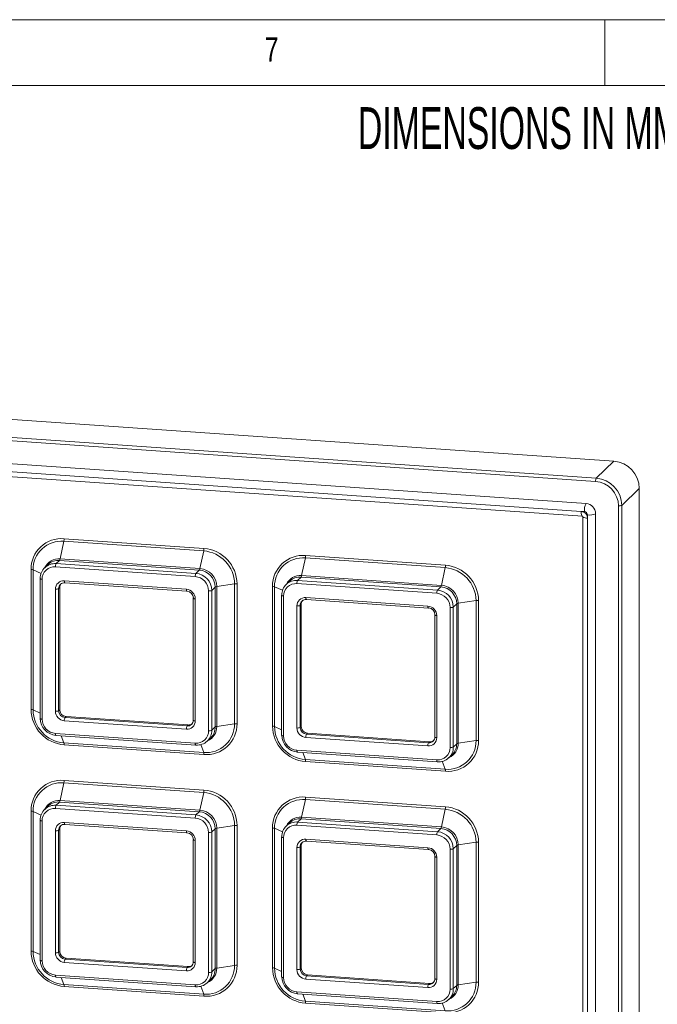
# Model space of a CAD drawing. Header units: millimetres. Extents: x 5 to 415, y 5 to 292.
# Tile 9 of 10: x 316 to 364, y 217 to 292. Entities that reach past the tile are written whole.
import ezdxf

# ---------------------------------------------------------------- set-up
doc = ezdxf.new("R2010")
doc.units = ezdxf.units.MM
doc.styles.add('SLDTEXTSTYLE0', font='TXT', dxfattribs={"width": 0.605})
doc.styles.add('SLDTEXTSTYLE1', font='TXT', dxfattribs={"width": 0.75})

msp = doc.modelspace()

# ---------------------------------------------------------------- linework, layer by layer
at = {"color": 7, "linetype": 'Continuous', "lineweight": 0}
for p, q in [((415, 292), (5, 292)), ((360, 287), (360, 292)), ((410, 287), (10, 287))]:
    msp.add_line(p, q, dxfattribs=at)
at = {"color": 7, "linetype": 'Continuous', "lineweight": 15}
for p, q in [((272.177, 264.605), (360.685, 258.467)), ((270.844, 263.317), (359.352, 257.179)), ((359.3, 256.936), (270.792, 263.074)), ((358.575, 255.247), (271.518, 261.285)), ((358.204, 254.656), (271.63, 260.66)), ((271.725, 260.286), (358.299, 254.282)), ((360.685, 258.467), (359.352, 257.179)), ((362.617, 256.401), (361.284, 255.113)), ((362.617, 256.401), (362.617, 167.898)), ((361.039, 166.574), (361.039, 255.077)), ((361.284, 255.113), (361.284, 166.61)), ((358.445, 254.64), (358.204, 254.656)), ((358.688, 254.139), (358.688, 254.38)), ((359.3, 167.42), (359.3, 254.472)), ((358.317, 254.264), (358.317, 167.695)), ((358.317, 254.261), (358.317, 254.264)), ((358.688, 167.57), (358.688, 254.139)), ((318.891, 252.389), (318.605, 251.047)), ((329.516, 251.652), (318.891, 252.389)), ((318.91, 252.578), (329.535, 251.841)), ((329.516, 251.652), (329.231, 250.31)), ((337.262, 251.305), (347.888, 250.568)), ((317.691, 250.624), (317.433, 250.375)), ((318.56, 250.932), (318.302, 250.683)), ((318.302, 250.683), (328.927, 249.946)), ((329.185, 250.195), (318.56, 250.932)), ((318.605, 251.047), (329.231, 250.31)), ((337.244, 251.116), (336.958, 249.774)), ((347.869, 250.379), (337.244, 251.116)), ((316.395, 239.612), (316.395, 250.238)), ((316.547, 250.207), (316.547, 239.582)), ((328.875, 249.703), (318.25, 250.44)), ((329.185, 250.195), (328.927, 249.946)), ((347.869, 250.379), (347.583, 249.037)), ((317.087, 249.546), (317.087, 238.921)), ((317.236, 249.496), (317.236, 238.871)), ((318.926, 249.379), (328.199, 248.736)), ((318.964, 249.229), (328.237, 248.586)), ((331.86, 249.145), (330.509, 248.943)), ((331.86, 238.52), (331.86, 249.145)), ((332.05, 249.152), (332.05, 238.527)), ((336.044, 249.351), (335.786, 249.102)), ((347.228, 248.43), (336.603, 249.167)), ((336.912, 249.659), (336.654, 249.41)), ((336.654, 249.41), (347.279, 248.673)), ((347.537, 248.923), (336.912, 249.659)), ((336.958, 249.774), (347.583, 249.037)), ((318.25, 239.477), (318.25, 248.75)), ((318.573, 248.861), (318.495, 248.786)), ((318.495, 248.786), (318.495, 239.513)), ((318.573, 248.861), (318.573, 239.588)), ((329.889, 237.993), (329.889, 248.618)), ((330.392, 248.904), (330.134, 248.655)), ((330.134, 248.655), (330.134, 238.03)), ((330.392, 238.279), (330.392, 248.904)), ((330.509, 248.943), (330.509, 238.318)), ((334.748, 238.34), (334.748, 248.965)), ((334.899, 248.935), (334.899, 238.309)), ((347.537, 248.923), (347.279, 248.673)), ((328.727, 248.063), (328.727, 238.79)), ((328.875, 248.013), (328.875, 238.74)), ((335.44, 248.273), (335.44, 237.648)), ((335.588, 248.223), (335.588, 237.598)), ((336.925, 247.588), (336.847, 247.513)), ((336.925, 247.588), (336.925, 238.315)), ((337.279, 248.106), (346.552, 247.463)), ((337.317, 247.957), (346.589, 247.313)), ((348.745, 247.631), (348.487, 247.382)), ((348.745, 237.006), (348.745, 247.631)), ((350.213, 247.873), (348.861, 247.671)), ((348.861, 247.671), (348.861, 237.046)), ((350.213, 237.248), (350.213, 247.873)), ((350.403, 247.879), (350.403, 237.254)), ((336.603, 238.204), (336.603, 247.477)), ((336.847, 247.513), (336.847, 238.24)), ((348.242, 236.721), (348.242, 247.346)), ((348.487, 247.382), (348.487, 236.757)), ((347.079, 246.79), (347.079, 237.517)), ((347.228, 246.74), (347.228, 237.467)), ((318.573, 239.588), (318.495, 239.513)), ((328.199, 238.111), (318.926, 238.754)), ((319.055, 239.072), (318.978, 238.997)), ((318.978, 238.997), (328.251, 238.354)), ((319.055, 239.072), (328.328, 238.429)), ((328.328, 238.429), (328.251, 238.354)), ((330.392, 238.279), (330.134, 238.03)), ((331.86, 238.52), (330.509, 238.318)), ((336.925, 238.315), (336.847, 238.24)), ((318.25, 237.786), (328.875, 237.049)), ((318.288, 237.637), (328.913, 236.9)), ((318.891, 237.076), (329.516, 236.339)), ((329.795, 237.215), (330.053, 237.464)), ((346.552, 236.838), (337.279, 237.481)), ((337.408, 237.799), (337.33, 237.724)), ((337.33, 237.724), (346.603, 237.081)), ((337.408, 237.799), (346.681, 237.156)), ((346.681, 237.156), (346.603, 237.081)), ((350.213, 237.248), (348.861, 237.046)), ((329.535, 236.186), (318.91, 236.923)), ((336.603, 236.514), (347.228, 235.777)), ((336.64, 236.364), (347.266, 235.627)), ((348.745, 237.006), (348.487, 236.757)), ((337.244, 235.803), (347.869, 235.066)), ((347.888, 234.914), (337.262, 235.65)), ((348.148, 235.942), (348.406, 236.191)), ((318.91, 234.225), (329.535, 233.489)), ((318.891, 234.036), (318.605, 232.695)), ((329.516, 233.3), (318.891, 234.036)), ((318.605, 232.695), (329.231, 231.958)), ((329.516, 233.3), (329.231, 231.958)), ((337.244, 232.764), (336.958, 231.422)), ((347.869, 232.027), (337.244, 232.764)), ((337.262, 232.953), (347.888, 232.216)), ((316.395, 221.26), (316.395, 231.885)), ((316.547, 231.855), (316.547, 221.23)), ((317.691, 232.271), (317.433, 232.022)), ((328.875, 231.35), (318.25, 232.087)), ((318.56, 232.58), (318.302, 232.33)), ((318.302, 232.33), (328.927, 231.594)), ((329.185, 231.843), (318.56, 232.58)), ((329.185, 231.843), (328.927, 231.594)), ((347.869, 232.027), (347.583, 230.685)), ((317.087, 231.193), (317.087, 220.568)), ((317.236, 231.143), (317.236, 220.518)), ((336.912, 231.307), (336.654, 231.058)), ((347.537, 230.57), (336.912, 231.307)), ((336.958, 231.422), (347.583, 230.685)), ((318.25, 221.124), (318.25, 230.397)), ((318.573, 230.509), (318.495, 230.434)), ((318.495, 230.434), (318.495, 221.161)), ((318.573, 230.509), (318.573, 221.236)), ((318.926, 231.026), (328.199, 230.383)), ((318.964, 230.877), (328.237, 230.234)), ((330.392, 230.552), (330.134, 230.302)), ((330.392, 219.926), (330.392, 230.552)), ((331.86, 230.793), (330.509, 230.591)), ((330.509, 230.591), (330.509, 219.966)), ((331.86, 220.168), (331.86, 230.793)), ((332.05, 230.799), (332.05, 220.174)), ((334.748, 219.987), (334.748, 230.612)), ((334.899, 230.582), (334.899, 219.957)), ((336.044, 230.999), (335.786, 230.749)), ((347.228, 230.078), (336.603, 230.815)), ((336.654, 231.058), (347.279, 230.321)), ((347.537, 230.57), (347.279, 230.321)), ((328.727, 229.71), (328.727, 220.437)), ((328.875, 229.66), (328.875, 220.387)), ((329.889, 219.641), (329.889, 230.266)), ((330.134, 230.302), (330.134, 219.677)), ((335.44, 229.921), (335.44, 219.295)), ((335.588, 229.871), (335.588, 219.245)), ((337.279, 229.753), (346.552, 229.11)), ((337.317, 229.604), (346.589, 228.961)), ((336.603, 219.851), (336.603, 229.124)), ((336.925, 229.236), (336.847, 229.161)), ((336.847, 229.161), (336.847, 219.888)), ((336.925, 229.236), (336.925, 219.963)), ((348.242, 218.368), (348.242, 228.993)), ((348.745, 229.279), (348.487, 229.03)), ((348.487, 229.03), (348.487, 218.405)), ((348.745, 218.654), (348.745, 229.279)), ((350.213, 229.52), (348.861, 229.318)), ((348.861, 229.318), (348.861, 218.693)), ((350.213, 218.895), (350.213, 229.52)), ((350.403, 229.527), (350.403, 218.901)), ((347.079, 228.437), (347.079, 219.164)), ((347.228, 228.387), (347.228, 219.114)), ((318.573, 221.236), (318.495, 221.161)), ((319.055, 220.719), (318.978, 220.644)), ((318.978, 220.644), (328.251, 220.001)), ((319.055, 220.719), (328.328, 220.076)), ((328.199, 219.758), (318.926, 220.401)), ((328.328, 220.076), (328.251, 220.001)), ((330.392, 219.926), (330.134, 219.677)), ((331.86, 220.168), (330.509, 219.966)), ((336.925, 219.963), (336.847, 219.888)), ((318.25, 219.434), (328.875, 218.697)), ((318.288, 219.284), (328.913, 218.547)), ((346.552, 218.485), (337.279, 219.128)), ((337.408, 219.446), (337.33, 219.371)), ((337.33, 219.371), (346.603, 218.728)), ((337.408, 219.446), (346.681, 218.803)), ((318.891, 218.723), (329.516, 217.986)), ((329.535, 217.834), (318.91, 218.571)), ((329.795, 218.862), (330.053, 219.111)), ((346.681, 218.803), (346.603, 218.728)), ((348.745, 218.654), (348.487, 218.405)), ((350.213, 218.895), (348.861, 218.693)), ((336.603, 218.161), (347.228, 217.424)), ((336.64, 218.011), (347.266, 217.275)), ((348.148, 217.589), (348.406, 217.838)), ((337.244, 217.45), (347.869, 216.713)), ((347.888, 216.561), (337.262, 217.298))]:
    msp.add_line(p, q, dxfattribs=at)
at = {"color": 8, "linetype": 'Continuous', "lineweight": 15}
for p, q in [((316.547, 250.207), (317.155, 249.935)), ((334.899, 248.935), (335.508, 248.662)), ((316.547, 239.582), (317.087, 239.34)), ((334.899, 238.309), (335.44, 238.067)), ((318.891, 237.076), (318.698, 237.608)), ((329.516, 236.339), (329.295, 236.949)), ((337.244, 235.803), (337.051, 236.336)), ((347.869, 235.066), (347.648, 235.677)), ((316.547, 231.855), (317.155, 231.582)), ((334.899, 230.582), (335.508, 230.309)), ((316.547, 221.23), (317.087, 220.987)), ((334.899, 219.957), (335.44, 219.715)), ((318.891, 218.723), (318.698, 219.256)), ((329.516, 217.986), (329.295, 218.597)), ((337.244, 217.45), (337.051, 217.983)), ((347.869, 216.713), (347.648, 217.324))]:
    msp.add_line(p, q, dxfattribs=at)
at = {"color": 8, "linetype": 'Continuous', "lineweight": 15, "flags": 128}
for points in [[(358.204, 254.656), (358.206, 254.564), (358.214, 254.481), (358.226, 254.409), (358.242, 254.351), (358.261, 254.31), (358.284, 254.287), (358.296, 254.283)], [(358.688, 254.139), (358.596, 254.148), (358.513, 254.161), (358.441, 254.178), (358.384, 254.199), (358.344, 254.222), (358.321, 254.247), (358.317, 254.261)], [(317.087, 249.546), (317.089, 249.539), (317.098, 249.529), (317.114, 249.52), (317.137, 249.512), (317.166, 249.505), (317.199, 249.5), (317.236, 249.496)], [(318.926, 249.379), (318.927, 249.342), (318.93, 249.309), (318.935, 249.28), (318.941, 249.257), (318.949, 249.24), (318.958, 249.231), (318.964, 249.229)], [(328.199, 248.736), (328.2, 248.699), (328.203, 248.666), (328.208, 248.637), (328.214, 248.614), (328.222, 248.597), (328.231, 248.588), (328.237, 248.586)], [(328.727, 248.063), (328.729, 248.056), (328.737, 248.046), (328.754, 248.037), (328.776, 248.029), (328.805, 248.022), (328.838, 248.016), (328.875, 248.013)], [(335.588, 248.223), (335.552, 248.227), (335.518, 248.232), (335.49, 248.239), (335.467, 248.247), (335.451, 248.257), (335.442, 248.266), (335.44, 248.273)], [(347.228, 246.74), (347.191, 246.743), (347.158, 246.749), (347.129, 246.756), (347.106, 246.764), (347.09, 246.773), (347.081, 246.783), (347.079, 246.79)], [(317.087, 238.921), (317.089, 238.914), (317.098, 238.904), (317.114, 238.895), (317.137, 238.887), (317.166, 238.88), (317.199, 238.874), (317.236, 238.871)], [(328.727, 238.79), (328.729, 238.783), (328.737, 238.773), (328.754, 238.764), (328.776, 238.756), (328.805, 238.749), (328.838, 238.743), (328.875, 238.74)], [(318.25, 237.786), (318.251, 237.75), (318.254, 237.716), (318.259, 237.687), (318.265, 237.664), (318.273, 237.648), (318.282, 237.639), (318.288, 237.637)], [(335.588, 237.598), (335.552, 237.602), (335.518, 237.607), (335.49, 237.614), (335.467, 237.622), (335.451, 237.631), (335.442, 237.641), (335.44, 237.648)], [(347.228, 237.467), (347.191, 237.471), (347.158, 237.476), (347.129, 237.483), (347.106, 237.491), (347.09, 237.5), (347.081, 237.51), (347.079, 237.517)], [(328.875, 237.049), (328.876, 237.013), (328.879, 236.979), (328.884, 236.951), (328.89, 236.927), (328.898, 236.911), (328.907, 236.902), (328.913, 236.9)], [(317.087, 231.193), (317.089, 231.187), (317.098, 231.177), (317.114, 231.168), (317.137, 231.159), (317.166, 231.152), (317.199, 231.147), (317.236, 231.143)], [(318.926, 231.026), (318.927, 230.989), (318.93, 230.956), (318.935, 230.927), (318.941, 230.904), (318.949, 230.888), (318.958, 230.879), (318.964, 230.877)], [(328.199, 230.383), (328.2, 230.346), (328.203, 230.313), (328.208, 230.284), (328.214, 230.261), (328.222, 230.245), (328.231, 230.236), (328.237, 230.234)], [(328.727, 229.71), (328.729, 229.703), (328.737, 229.693), (328.754, 229.684), (328.776, 229.676), (328.805, 229.669), (328.838, 229.664), (328.875, 229.66)], [(335.588, 229.871), (335.552, 229.874), (335.518, 229.88), (335.49, 229.887), (335.467, 229.895), (335.451, 229.904), (335.442, 229.914), (335.44, 229.921)], [(347.228, 228.387), (347.191, 228.391), (347.158, 228.396), (347.129, 228.403), (347.106, 228.411), (347.09, 228.421), (347.081, 228.431), (347.079, 228.437)], [(317.087, 220.568), (317.089, 220.561), (317.098, 220.552), (317.114, 220.542), (317.137, 220.534), (317.166, 220.527), (317.199, 220.522), (317.236, 220.518)], [(328.727, 220.437), (328.729, 220.43), (328.737, 220.421), (328.754, 220.411), (328.776, 220.403), (328.805, 220.396), (328.838, 220.391), (328.875, 220.387)], [(318.25, 219.434), (318.251, 219.397), (318.254, 219.364), (318.259, 219.335), (318.265, 219.312), (318.273, 219.295), (318.282, 219.286), (318.288, 219.284)], [(335.588, 219.245), (335.552, 219.249), (335.518, 219.254), (335.49, 219.261), (335.467, 219.27), (335.451, 219.279), (335.442, 219.289), (335.44, 219.295)], [(347.228, 219.114), (347.191, 219.118), (347.158, 219.123), (347.129, 219.13), (347.106, 219.139), (347.09, 219.148), (347.081, 219.158), (347.079, 219.164)], [(328.875, 218.697), (328.876, 218.66), (328.879, 218.627), (328.884, 218.598), (328.89, 218.575), (328.898, 218.558), (328.907, 218.549), (328.913, 218.547)]]:
    msp.add_lwpolyline(points, dxfattribs=at)
at = {"color": 7, "linetype": 'Continuous', "lineweight": 15, "flags": 128}
for points in [[(317.094, 249.559), (317.088, 249.549), (317.087, 249.546)], [(328.237, 248.586), (328.241, 248.586), (328.251, 248.593)], [(328.734, 248.076), (328.727, 248.066), (328.727, 248.063)], [(335.44, 248.273), (335.44, 248.277), (335.447, 248.287)], [(346.603, 247.32), (346.593, 247.314), (346.589, 247.313)], [(347.079, 246.79), (347.08, 246.793), (347.086, 246.803)], [(328.913, 236.9), (328.917, 236.9), (328.927, 236.906)], [(347.279, 235.633), (347.269, 235.627), (347.266, 235.627)], [(317.094, 231.207), (317.088, 231.197), (317.087, 231.193)], [(328.237, 230.234), (328.241, 230.234), (328.251, 230.24)], [(328.734, 229.723), (328.727, 229.713), (328.727, 229.71)], [(335.44, 229.921), (335.44, 229.924), (335.447, 229.934)], [(346.603, 228.967), (346.593, 228.961), (346.589, 228.961)], [(347.079, 228.437), (347.08, 228.441), (347.086, 228.451)], [(328.913, 218.547), (328.917, 218.548), (328.927, 218.554)], [(347.279, 217.281), (347.269, 217.275), (347.266, 217.275)]]:
    msp.add_lwpolyline(points, dxfattribs=at)
at = {"color": 7, "linetype": 'Continuous', "lineweight": 15}
for centre, radius, start, end in [((360.519, 256.375), 2.098, 0.69005, 85.47106), ((359.742, 256.969), 0.443, 151.6927, 184.27426), ((359.151, 255.054), 1.888, 0.69002, 85.47109), ((359.186, 255.088), 2.098, 0.69005, 85.47106), ((359.55, 254.722), 1.108, 151.69254, 184.2745), ((358.512, 254.462), 0.788, 0.68996, 85.47116), ((361.101, 255.496), 0.424, 261.49947, 295.49812), ((358.162, 254.132), 0.525, 0.68993, 85.47118), ((358.424, 254.377), 0.263, 0.69067, 85.47124), ((358.844, 255.428), 1.059, 261.4998, 295.49787), ((318.717, 250.264), 2.322, 85.22324, 180.66231), ((318.711, 250.232), 2.164, 85.22332, 180.66224), ((317.972, 252.577), 0.938, 348.46291, 0.08846), ((328.597, 251.84), 0.938, 348.46291, 0.08846), ((329.315, 249.115), 2.545, 0.69009, 85.47101), ((329.319, 249.119), 2.731, 0.69009, 85.47105), ((337.069, 248.992), 2.322, 85.22325, 180.66231), ((336.324, 251.304), 0.938, 348.46291, 0.08846), ((318.209, 249.572), 1.115, 85.22326, 180.66222), ((318.469, 249.811), 1.125, 85.37495, 133.72004), ((318.692, 250.473), 0.443, 151.69271, 184.27427), ((318.355, 251.08), 0.253, 324.12064, 352.4625), ((337.063, 248.96), 2.164, 85.22334, 180.66221), ((346.95, 250.567), 0.938, 348.46291, 0.08846), ((347.672, 247.846), 2.731, 0.69013, 85.47099), ((316.378, 249.753), 0.484, 69.57542, 87.95914), ((318.172, 249.507), 0.936, 85.22314, 180.66236), ((329.317, 249.736), 0.443, 151.69271, 184.27427), ((328.823, 248.639), 1.311, 0.69009, 85.47107), ((328.98, 250.343), 0.253, 324.12064, 352.4625), ((329.081, 248.888), 1.311, 0.69009, 85.47107), ((329.121, 248.927), 1.388, 0.69012, 85.47103), ((347.668, 247.842), 2.545, 0.69009, 85.47095), ((318.874, 248.757), 0.624, 85.22342, 180.66222), ((318.941, 248.791), 0.446, 85.22352, 180.66215), ((319.025, 248.865), 0.453, 141.36616, 180.43794), ((328.788, 248.605), 1.101, 0.69001, 85.47116), ((331.986, 248.251), 0.904, 85.92211, 97.98091), ((336.561, 248.3), 1.115, 85.2233, 180.66216), ((336.525, 248.234), 0.936, 85.22316, 180.66239), ((336.821, 248.538), 1.125, 85.37574, 133.71923), ((337.044, 249.2), 0.443, 151.69271, 184.27427), ((336.707, 249.807), 0.253, 324.12064, 352.4625), ((347.333, 249.071), 0.253, 324.12064, 352.4625), ((347.474, 247.654), 1.388, 0.69012, 85.47099), ((318.313, 249.168), 0.424, 261.49996, 295.49763), ((328.141, 248.004), 0.734, 0.69014, 85.47091), ((328.209, 248.07), 0.524, 0.69021, 85.4708), ((329.952, 249.037), 0.424, 261.49992, 295.49767), ((330.525, 248.704), 0.24, 93.79428, 123.48382), ((334.73, 248.481), 0.484, 69.57542, 87.9591), ((347.67, 248.463), 0.443, 151.69271, 184.27427), ((347.141, 247.332), 1.101, 0.69001, 85.47111), ((347.176, 247.367), 1.311, 0.69022, 85.4709), ((347.434, 247.616), 1.311, 0.69022, 85.4709), ((337.227, 247.484), 0.624, 85.22334, 180.66221), ((337.293, 247.519), 0.446, 85.22354, 180.66201), ((337.378, 247.592), 0.453, 141.3665, 180.43744), ((348.877, 247.431), 0.24, 93.79309, 123.48502), ((350.338, 246.978), 0.904, 85.92215, 97.98076), ((336.665, 247.896), 0.424, 261.49992, 295.49767), ((346.494, 246.731), 0.734, 0.69055, 85.47057), ((346.562, 246.797), 0.524, 0.68966, 85.47105), ((348.305, 247.765), 0.424, 261.50036, 295.49722), ((319.126, 239.645), 2.731, 180.69005, 265.47108), ((316.378, 239.128), 0.484, 69.57542, 87.95914), ((319.092, 239.613), 2.545, 180.69006, 265.47105), ((318.313, 239.896), 0.424, 261.49996, 295.49763), ((318.984, 239.485), 0.734, 180.69002, 265.47102), ((319.019, 239.52), 0.524, 180.69012, 265.4709), ((319.097, 239.595), 0.524, 180.69012, 265.4709), ((318.405, 238.95), 1.311, 180.69003, 265.47114), ((318.337, 238.884), 1.101, 180.69004, 265.47113), ((319.368, 238.787), 0.443, 151.69217, 184.27481), ((328.251, 238.733), 0.624, 265.22322, 0.66242), ((328.288, 238.798), 0.446, 265.22337, 0.6623), ((328.641, 238.144), 0.443, 151.69217, 184.27481), ((328.364, 238.882), 0.455, 265.56001, 306.59424), ((328.953, 237.982), 0.936, 265.22311, 0.66239), ((329.02, 238.017), 1.115, 265.22307, 0.66244), ((329.696, 238.495), 2.164, 265.22318, 0.6624), ((329.728, 238.5), 2.322, 265.22318, 0.66235), ((329.952, 238.412), 0.424, 261.49992, 295.49767), ((329.265, 238.269), 1.127, 314.35576, 0.49413), ((330.525, 238.079), 0.24, 93.79428, 123.48382), ((331.986, 237.625), 0.904, 85.92211, 97.98091), ((337.478, 238.373), 2.731, 180.69005, 265.47107), ((334.73, 237.856), 0.484, 69.57542, 87.9591), ((337.445, 238.34), 2.545, 180.69009, 265.47103), ((336.665, 238.623), 0.424, 261.49992, 295.49767), ((337.337, 238.213), 0.734, 180.69003, 265.47109), ((337.372, 238.247), 0.524, 180.69024, 265.47087), ((337.449, 238.322), 0.524, 180.69024, 265.47087), ((318.42, 236.94), 0.49, 358.06633, 16.10652), ((336.758, 237.677), 1.311, 180.69009, 265.47111), ((336.689, 237.611), 1.101, 180.69001, 265.47111), ((337.721, 237.514), 0.443, 151.69217, 184.27481), ((346.993, 236.871), 0.443, 151.69217, 184.27481), ((346.604, 237.46), 0.624, 265.22359, 0.66196), ((346.64, 237.525), 0.446, 265.22311, 0.6629), ((346.716, 237.609), 0.455, 265.56033, 306.59403), ((348.049, 237.222), 2.164, 265.22325, 0.6624), ((348.081, 237.227), 2.322, 265.22325, 0.66231), ((350.338, 236.353), 0.904, 85.92215, 97.98076), ((347.306, 236.71), 0.936, 265.22316, 0.66239), ((347.372, 236.744), 1.115, 265.22325, 0.6623), ((348.305, 237.139), 0.424, 261.50036, 295.49722), ((347.618, 236.997), 1.127, 314.35612, 0.49356), ((348.877, 236.806), 0.24, 93.79309, 123.48502), ((336.773, 235.667), 0.49, 358.06633, 16.10652), ((318.717, 231.912), 2.322, 85.2232, 180.66235), ((317.972, 234.224), 0.938, 348.46318, 0.08819), ((318.711, 231.88), 2.164, 85.22323, 180.66233), ((328.597, 233.487), 0.938, 348.46318, 0.08819), ((329.319, 230.766), 2.731, 0.69005, 85.47109), ((318.355, 232.728), 0.253, 324.12093, 352.4616), ((329.315, 230.762), 2.545, 0.69001, 85.47109), ((337.069, 230.639), 2.322, 85.22321, 180.66235), ((337.063, 230.607), 2.164, 85.22325, 180.6623), ((336.324, 232.951), 0.938, 348.46318, 0.08819), ((316.378, 231.401), 0.484, 69.57542, 87.95914), ((318.209, 231.22), 1.115, 85.22328, 180.6623), ((318.172, 231.154), 0.936, 85.22314, 180.66236), ((318.469, 231.458), 1.125, 85.3753, 133.71969), ((318.692, 232.12), 0.443, 151.69273, 184.27442), ((328.98, 231.991), 0.253, 324.12093, 352.4616), ((329.081, 230.536), 1.311, 0.69003, 85.47105), ((329.121, 230.574), 1.388, 0.69006, 85.47109), ((346.95, 232.214), 0.938, 348.46318, 0.08819), ((347.668, 229.489), 2.545, 0.69001, 85.47103), ((347.672, 229.494), 2.731, 0.69009, 85.47103), ((329.317, 231.383), 0.443, 151.69273, 184.27442), ((328.788, 230.253), 1.101, 0.69001, 85.47116), ((328.823, 230.287), 1.311, 0.69003, 85.47105), ((336.821, 230.185), 1.125, 85.37609, 133.71888), ((336.707, 231.455), 0.253, 324.12093, 352.4616), ((318.874, 230.404), 0.624, 85.22323, 180.66233), ((318.313, 230.816), 0.424, 261.49996, 295.49763), ((318.941, 230.439), 0.446, 85.22328, 180.66227), ((319.025, 230.512), 0.453, 141.36629, 180.43792), ((328.141, 229.651), 0.734, 0.69003, 85.47109), ((330.525, 230.352), 0.24, 93.79428, 123.48382), ((331.986, 229.898), 0.904, 85.92211, 97.98091), ((334.73, 230.128), 0.484, 69.57542, 87.9591), ((336.561, 229.947), 1.115, 85.22332, 180.66223), ((336.525, 229.881), 0.936, 85.22316, 180.66239), ((337.044, 230.848), 0.443, 151.69273, 184.27442), ((347.333, 230.718), 0.253, 324.12093, 352.4616), ((347.434, 229.263), 1.311, 0.69016, 85.47088), ((347.474, 229.301), 1.388, 0.69006, 85.47105), ((328.209, 229.717), 0.524, 0.6901, 85.47102), ((329.952, 230.685), 0.424, 261.49992, 295.49767), ((337.227, 229.131), 0.624, 85.22315, 180.66232), ((337.293, 229.166), 0.446, 85.2233, 180.66214), ((347.67, 230.111), 0.443, 151.69273, 184.27442), ((347.141, 228.98), 1.101, 0.69001, 85.47111), ((347.176, 229.014), 1.311, 0.69016, 85.47088), ((336.665, 229.543), 0.424, 261.49992, 295.49767), ((337.378, 229.239), 0.453, 141.36663, 180.43742), ((346.494, 228.378), 0.734, 0.69045, 85.47074), ((346.562, 228.444), 0.524, 0.68955, 85.47127), ((348.305, 229.412), 0.424, 261.50036, 295.49722), ((348.877, 229.079), 0.24, 93.79309, 123.48502), ((350.338, 228.625), 0.904, 85.92215, 97.98076), ((319.126, 221.293), 2.731, 180.69004, 265.47108), ((316.378, 220.776), 0.484, 69.57542, 87.95914), ((319.092, 221.26), 2.545, 180.69004, 265.47108), ((318.313, 221.543), 0.424, 261.49996, 295.49763), ((318.984, 221.133), 0.734, 180.69003, 265.47109), ((319.019, 221.167), 0.524, 180.69004, 265.47112), ((319.097, 221.242), 0.524, 180.69004, 265.47112), ((319.368, 220.434), 0.443, 151.69246, 184.27456), ((318.405, 220.597), 1.311, 180.69005, 265.47107), ((318.337, 220.531), 1.101, 180.69003, 265.47109), ((328.641, 219.791), 0.443, 151.69246, 184.27456), ((328.251, 220.38), 0.624, 265.22315, 0.66241), ((328.288, 220.445), 0.446, 265.22312, 0.66238), ((328.364, 220.529), 0.455, 265.55988, 306.59376), ((329.696, 220.143), 2.164, 265.22315, 0.66242), ((329.728, 220.147), 2.322, 265.22318, 0.66236), ((329.265, 219.917), 1.127, 314.35589, 0.49407), ((330.525, 219.726), 0.24, 93.79428, 123.48382), ((331.986, 219.273), 0.904, 85.92211, 97.98091), ((337.478, 220.02), 2.731, 180.69004, 265.47107), ((334.73, 219.503), 0.484, 69.57542, 87.9591), ((337.445, 219.988), 2.545, 180.69007, 265.47105), ((336.665, 220.27), 0.424, 261.49992, 295.49767), ((337.372, 219.894), 0.524, 180.69017, 265.4711), ((337.449, 219.969), 0.524, 180.69017, 265.4711), ((328.953, 219.63), 0.936, 265.22316, 0.6624), ((329.02, 219.664), 1.115, 265.22315, 0.66243), ((329.952, 220.06), 0.424, 261.49992, 295.49767), ((336.758, 219.325), 1.311, 180.69011, 265.47103), ((336.689, 219.259), 1.101, 180.69, 265.47107), ((337.337, 219.86), 0.734, 180.69004, 265.47115), ((337.721, 219.161), 0.443, 151.69246, 184.27456), ((346.64, 219.173), 0.446, 265.22286, 0.66298), ((318.42, 218.587), 0.49, 358.06662, 16.10619), ((346.993, 218.518), 0.443, 151.69246, 184.27456), ((346.604, 219.107), 0.624, 265.22352, 0.66196), ((346.716, 219.257), 0.455, 265.5602, 306.59354), ((347.372, 218.392), 1.115, 265.22334, 0.66229), ((348.049, 218.87), 2.164, 265.22322, 0.66242), ((348.081, 218.875), 2.322, 265.22325, 0.66231), ((348.305, 218.787), 0.424, 261.50036, 295.49722), ((347.618, 218.644), 1.127, 314.35624, 0.49349), ((348.877, 218.454), 0.24, 93.79309, 123.48502), ((350.338, 218), 0.904, 85.92215, 97.98076), ((347.306, 218.357), 0.936, 265.22321, 0.6624), ((336.773, 217.314), 0.49, 358.06662, 16.10619)]:
    msp.add_arc(centre, radius, start, end, dxfattribs=at)
at = {"color": 8, "linetype": 'Continuous', "lineweight": 15}
for centre, radius, start, end in [((318.507, 249.871), 1.18, 85.23101, 154.08992), ((336.86, 248.598), 1.18, 85.23099, 154.08999), ((337.461, 248.073), 0.185, 169.62156, 218.84463), ((346.734, 247.43), 0.185, 169.62156, 218.84463), ((329.331, 238.303), 1.177, 293.86428, 0.73004), ((336.785, 236.48), 0.185, 169.62126, 218.84526), ((347.684, 237.031), 1.177, 293.86463, 0.72961), ((347.41, 235.743), 0.185, 169.62126, 218.84526), ((318.507, 231.518), 1.18, 85.23089, 154.09004), ((336.86, 230.246), 1.18, 85.23087, 154.0901), ((337.461, 229.72), 0.185, 169.62166, 218.84486), ((346.734, 229.077), 0.185, 169.62166, 218.84486), ((329.331, 219.951), 1.177, 293.86446, 0.72992), ((347.684, 218.678), 1.177, 293.86481, 0.7295), ((336.785, 218.128), 0.185, 169.62173, 218.84478), ((347.41, 217.391), 0.185, 169.62173, 218.84478)]:
    msp.add_arc(centre, radius, start, end, dxfattribs=at)
at = {"color": 7, "linetype": 'Continuous', "lineweight": 15}
for points, knots in [([(358.298, 254.282), (358.298, 254.282), (358.298, 254.283), (358.3, 254.282), (358.304, 254.28), (358.307, 254.278), (358.309, 254.276), (358.311, 254.274), (358.312, 254.272), (358.314, 254.269), (358.316, 254.267), (358.317, 254.263), (358.317, 254.262), (358.317, 254.263), (358.317, 254.263)], [0, 0, 0, 0, 0.129498, 0.327848, 0.412907, 0.458561, 0.49051, 0.518654, 0.54963, 0.588575, 0.648725, 0.757587, 0.980774, 1, 1, 1, 1]), ([(329.535, 236.186), (329.535, 236.202), (329.534, 236.233), (329.53, 236.275), (329.525, 236.311), (329.519, 236.33), (329.516, 236.339)], [0, 0, 0, 0, 0.250004, 0.500002, 0.750006, 1, 1, 1, 1]), ([(347.888, 234.914), (347.887, 234.929), (347.887, 234.96), (347.883, 235.002), (347.877, 235.039), (347.872, 235.057), (347.869, 235.066)], [0, 0, 0, 0, 0.250004, 0.500002, 0.750006, 1, 1, 1, 1]), ([(329.535, 217.834), (329.535, 217.849), (329.534, 217.88), (329.53, 217.922), (329.525, 217.959), (329.519, 217.977), (329.516, 217.986)], [0, 0, 0, 0, 0.25, 0.5, 0.75, 1, 1, 1, 1])]:
    msp.add_open_spline(points, degree=3, knots=knots, dxfattribs=at)

# ---------------------------------------------------------------- texts
at = {"color": 7, "linetype": 'Continuous', "lineweight": 0, "attachment_point": 1}
for s, insert, char_height, style in [('7', (334.167, 290.668), 1.852, 'SLDTEXTSTYLE1'), ('DIMENSIONS IN MM', (341.234, 285.356), 3.175, 'SLDTEXTSTYLE0')]:
    msp.add_mtext(s, dxfattribs=dict(at, insert=insert, char_height=char_height, style=style))

doc.saveas('drawing.dxf')
